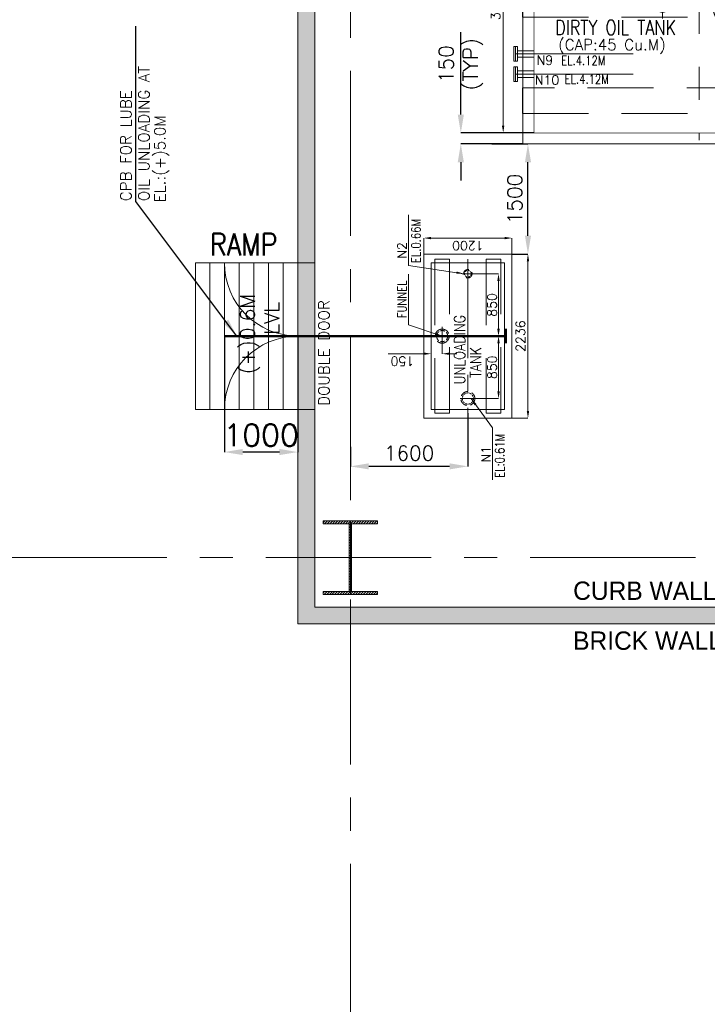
# Model space of a CAD drawing. Header units: inches. Extents: x 0 to 1545919, y 0 to 23143738.
# Tile 31 of 197: x 39288 to 48650, y 187053 to 200464. Entities that reach past the tile are written whole.
import ezdxf

# ---------------------------------------------------------------- set-up
doc = ezdxf.new("R2010")
doc.units = ezdxf.units.IN
doc.header["$LTSCALE"] = 1800
doc.header["$MEASUREMENT"] = 0
for name, pattern in [('CENTER', [2, 1.25, -0.25, 0.25, -0.25]), ('CENTER2', [1.125, 0.75, -0.125, 0.125, -0.125]), ('HIDDEN', [0.375, 0.25, -0.125]), ('HIDDEN2', [0.1875, 0.125, -0.0625])]:
    doc.linetypes.add(name, pattern=pattern)
doc.layers.get('0').update_dxf_attribs({"color": 253, "lineweight": 5})
doc.layers.get('Defpoints').update_dxf_attribs({"lineweight": 18})
for name, color, linetype, lineweight in [('CEN', 8, 'CENTER', 18), ('COL', 1, 'Continuous', 18), ('CONCRETE', 145, 'Continuous', 18), ('DIM', 4, 'Continuous', 18), ('EQUIP', 8, 'HIDDEN', 9), ('GRID', 251, 'CENTER', 18), ('STAIR', 2, 'Continuous', 18), ('STEEL', 231, 'Continuous', 18), ('TEXT', 3, 'Continuous', 18)]:
    doc.layers.add(name, color=color, linetype=linetype, lineweight=lineweight)
doc.styles.add('COMPLEX', font='complex')
doc.styles.add('HTX11', font='O8111901')
doc.styles.add('ROMANC', font='ROMANC.SHX')
doc.styles.add('ROMANS', font='romans.shx')
doc.dimstyles.new('STANDARD1', dxfattribs={"dimtxt": 300, "dimasz": 250, "dimexe": 0, "dimexo": 0, "dimgap": 80, "dimtad": 1, "dimdec": 0, "dimzin": 0, "dimdsep": 46, "dimtxsty": 'ROMANS', "dimcen": 0, "dimclrd": 4, "dimclre": 4, "dimclrt": 7, "dimadec": 0, "dimazin": 0, "dimtfac": 0.09, "dimtdec": 0, "dimtix": 1, "dimtofl": 0, "dimtmove": 0, "dimatfit": 3, "dimfxl": 1, "dimtolj": 1, "dimtzin": 0, "dimarcsym": 0})

# ---------------------------------------------------------------- blocks, each defined once
blk = doc.blocks.new('*D624')
at = {"layer": 'Defpoints', "color": 0, "transparency": 16777216}
for p in [(-2250, 2302), (-2250, 1750), (2250, 1750)]:
    blk.add_point(p, dxfattribs=at)
at = {"layer": 'DIM', "color": 4, "lineweight": -2, "transparency": 16777216}
for p, q in [((-2250, 1750), (-2250, 2302)), ((2150, 2302), (-2150, 2302)), ((2250, 1750), (2250, 2302))]:
    blk.add_line(p, q, dxfattribs=at)
at = {"layer": 'DIM', "color": 4, "transparency": 16777216}
for points in [[(-2150, 2318), (-2150, 2285), (-2250, 2302)], [(2150, 2318), (2150, 2285), (2250, 2302)]]:
    blk.add_solid(points, dxfattribs=at)
at = {"layer": 'DIM', "color": 7, "transparency": 16777216, "insert": (0, 2404), "char_height": 125, "attachment_point": 5, "style": 'ROMANS'}
blk.add_mtext('\\A1;4500', dxfattribs=at)
blk = doc.blocks.new('*D625')
at = {"layer": 'Defpoints', "color": 0, "transparency": 16777216}
for p in [(-2669, 1750), (-2250, 1750), (-2250, -1750)]:
    blk.add_point(p, dxfattribs=at)
at = {"layer": 'DIM', "color": 4, "lineweight": -2, "transparency": 16777216}
for p, q in [((-2250, 1750), (-2669, 1750)), ((-2669, -1650), (-2669, 1650)), ((-2250, -1750), (-2669, -1750))]:
    blk.add_line(p, q, dxfattribs=at)
at = {"layer": 'DIM', "color": 4, "transparency": 16777216}
for points in [[(-2686, 1650), (-2653, 1650), (-2669, 1750)], [(-2686, -1650), (-2653, -1650), (-2669, -1750)]]:
    blk.add_solid(points, dxfattribs=at)
at = {"layer": 'DIM', "color": 7, "transparency": 16777216, "insert": (-2772, 0), "char_height": 125, "attachment_point": 5, "rotation": 90, "style": 'ROMANS'}
blk.add_mtext('\\A1;3500', dxfattribs=at)
blk = doc.blocks.new('_Oblique')
at = {"color": 0, "linetype": 'ByBlock', "lineweight": -2}
blk.add_line((-0.5, -0.5), (0.5, 0.5), dxfattribs=at)
blk = doc.blocks.new('*D626')
at = {"layer": 'Defpoints', "color": 0, "transparency": 16777216}
for p in [(2250, -1425), (1949, -1750), (2065, -1750)]:
    blk.add_point(p, dxfattribs=at)
at = {"layer": 'DIM', "color": 4, "lineweight": -2, "transparency": 16777216}
for p, q in [((2250, -1425), (2065, -1425)), ((2065, -1425), (2065, -1750)), ((1949, -1750), (2065, -1750))]:
    blk.add_line(p, q, dxfattribs=at)
at = {"layer": 'DIM', "color": 4, "lineweight": -2, "transparency": 16777216, "xscale": 75, "yscale": 75, "zscale": 75}
for p, rotation in [((2065, -1425), 90), ((2065, -1750), 270)]:
    blk.add_blockref('_Oblique', p, dxfattribs=dict(at, rotation=rotation))
at = {"layer": 'DIM', "color": 7, "transparency": 16777216, "insert": (1975, -1609), "char_height": 100, "attachment_point": 5, "rotation": 90, "style": 'ROMANS'}
blk.add_mtext('\\A1;325', dxfattribs=at)
blk = doc.blocks.new('*D627')
at = {"layer": 'Defpoints', "color": 0, "transparency": 16777216}
for p in [(2065, -1175), (2250, -1175), (2177, -1425)]:
    blk.add_point(p, dxfattribs=at)
at = {"layer": 'DIM', "color": 4, "lineweight": -2, "transparency": 16777216}
for p, q in [((2250, -1175), (2065, -1175)), ((2065, -1425), (2065, -1175)), ((2177, -1425), (2065, -1425))]:
    blk.add_line(p, q, dxfattribs=at)
at = {"layer": 'DIM', "color": 4, "lineweight": -2, "transparency": 16777216, "xscale": 75, "yscale": 75, "zscale": 75}
for p, rotation in [((2065, -1175), 90), ((2065, -1425), 270)]:
    blk.add_blockref('_Oblique', p, dxfattribs=dict(at, rotation=rotation))
at = {"layer": 'DIM', "color": 7, "transparency": 16777216, "insert": (1975, -1300), "char_height": 100, "attachment_point": 5, "rotation": 90, "style": 'ROMANS'}
blk.add_mtext('\\A1;250', dxfattribs=at)
blk = doc.blocks.new('*D628')
at = {"layer": 'Defpoints', "color": 0, "transparency": 16777216}
for p in [(2220, -675), (2065, -925), (2158, -925)]:
    blk.add_point(p, dxfattribs=at)
at = {"layer": 'DIM', "color": 4, "lineweight": -2, "transparency": 16777216}
for p, q in [((2220, -675), (2065, -675)), ((2065, -675), (2065, -925)), ((2158, -925), (2065, -925))]:
    blk.add_line(p, q, dxfattribs=at)
at = {"layer": 'DIM', "color": 4, "lineweight": -2, "transparency": 16777216, "xscale": 75, "yscale": 75, "zscale": 75}
for p, rotation in [((2065, -675), 90), ((2065, -925), 270)]:
    blk.add_blockref('_Oblique', p, dxfattribs=dict(at, rotation=rotation))
at = {"layer": 'DIM', "color": 7, "transparency": 16777216, "insert": (1975, -800), "char_height": 100, "attachment_point": 5, "rotation": 90, "style": 'ROMANS'}
blk.add_mtext('\\A1;250', dxfattribs=at)
blk = doc.blocks.new('*D629')
at = {"layer": 'Defpoints', "color": 0, "transparency": 16777216}
for p in [(2250, -925), (2065, -1175), (2250, -1175)]:
    blk.add_point(p, dxfattribs=at)
at = {"layer": 'DIM', "color": 4, "lineweight": -2, "transparency": 16777216}
for p, q in [((2250, -925), (2065, -925)), ((2065, -925), (2065, -1175)), ((2250, -1175), (2065, -1175))]:
    blk.add_line(p, q, dxfattribs=at)
at = {"layer": 'DIM', "color": 4, "lineweight": -2, "transparency": 16777216, "xscale": 75, "yscale": 75, "zscale": 75}
for p, rotation in [((2065, -925), 90), ((2065, -1175), 270)]:
    blk.add_blockref('_Oblique', p, dxfattribs=dict(at, rotation=rotation))
at = {"layer": 'DIM', "color": 7, "transparency": 16777216, "insert": (1975, -1050), "char_height": 100, "attachment_point": 5, "rotation": 90, "style": 'ROMANS'}
blk.add_mtext('\\A1;250', dxfattribs=at)
blk = doc.blocks.new('*D630')
at = {"layer": 'Defpoints', "color": 0, "transparency": 16777216}
for p in [(2270, -375), (2065, -675), (2074, -675)]:
    blk.add_point(p, dxfattribs=at)
at = {"layer": 'DIM', "color": 4, "lineweight": -2, "transparency": 16777216}
for p, q in [((2270, -375), (2065, -375)), ((2065, -375), (2065, -675)), ((2074, -675), (2065, -675))]:
    blk.add_line(p, q, dxfattribs=at)
at = {"layer": 'DIM', "color": 4, "lineweight": -2, "transparency": 16777216, "xscale": 75, "yscale": 75, "zscale": 75}
for p, rotation in [((2065, -375), 90), ((2065, -675), 270)]:
    blk.add_blockref('_Oblique', p, dxfattribs=dict(at, rotation=rotation))
at = {"layer": 'DIM', "color": 7, "transparency": 16777216, "insert": (1975, -525), "char_height": 100, "attachment_point": 5, "rotation": 90, "style": 'ROMANS'}
blk.add_mtext('\\A1;300', dxfattribs=at)
blk = doc.blocks.new('*D631')
at = {"layer": 'Defpoints', "color": 0, "transparency": 16777216}
for p in [(-1086, 1750), (-670, 1750), (-278, 1000)]:
    blk.add_point(p, dxfattribs=at)
at = {"layer": 'DIM', "color": 4, "lineweight": -2, "transparency": 16777216}
for p, q in [((-670, 1750), (-1086, 1750)), ((-1086, 1100), (-1086, 1650)), ((-278, 1000), (-1086, 1000))]:
    blk.add_line(p, q, dxfattribs=at)
at = {"layer": 'DIM', "color": 4, "transparency": 16777216}
for points in [[(-1103, 1650), (-1070, 1650), (-1086, 1750)], [(-1103, 1100), (-1070, 1100), (-1086, 1000)]]:
    blk.add_solid(points, dxfattribs=at)
at = {"layer": 'DIM', "color": 7, "transparency": 16777216, "insert": (-1189, 1375), "char_height": 125, "attachment_point": 5, "rotation": 90, "style": 'ROMANS'}
blk.add_mtext('\\A1;750', dxfattribs=at)
blk = doc.blocks.new('*D632')
at = {"layer": 'Defpoints', "color": 0, "transparency": 16777216}
for p in [(1625, 2021), (2250, 1704), (2250, 1544)]:
    blk.add_point(p, dxfattribs=at)
at = {"layer": 'DIM', "color": 4, "lineweight": -2, "transparency": 16777216}
for p, q in [((1625, 2021), (1625, 1544)), ((2250, 1704), (2250, 1544)), ((1725, 1544), (2150, 1544))]:
    blk.add_line(p, q, dxfattribs=at)
at = {"layer": 'DIM', "color": 4, "transparency": 16777216}
for points in [[(1725, 1560), (1725, 1527), (1625, 1544)], [(2150, 1560), (2150, 1527), (2250, 1544)]]:
    blk.add_solid(points, dxfattribs=at)
at = {"layer": 'DIM', "color": 7, "transparency": 16777216, "insert": (1938, 1646), "char_height": 125, "attachment_point": 5, "style": 'ROMANS'}
blk.add_mtext('\\A1;625', dxfattribs=at)
blk = doc.blocks.new('*D635')
at = {"layer": 'Defpoints', "color": 0, "transparency": 16777216}
for p in [(1625, 885), (2250, 830), (1625, 798)]:
    blk.add_point(p, dxfattribs=at)
at = {"layer": 'DIM', "color": 4, "lineweight": -2, "transparency": 16777216}
for p, q in [((1625, 885), (1625, 798)), ((2250, 830), (2250, 798)), ((2150, 798), (1725, 798))]:
    blk.add_line(p, q, dxfattribs=at)
at = {"layer": 'DIM', "color": 4, "transparency": 16777216}
for points in [[(1725, 814), (1725, 781), (1625, 798)], [(2150, 814), (2150, 781), (2250, 798)]]:
    blk.add_solid(points, dxfattribs=at)
at = {"layer": 'DIM', "color": 7, "transparency": 16777216, "insert": (1938, 900), "char_height": 125, "attachment_point": 5, "style": 'ROMANS'}
blk.add_mtext('\\A1;625', dxfattribs=at)
blk = doc.blocks.new('*D623')
at = {"layer": 'Defpoints', "color": 0, "transparency": 16777216}
for p in [(2250, 29), (2500, -275), (2250, -1525)]:
    blk.add_point(p, dxfattribs=at)
at = {"layer": 'DIM', "color": 4, "lineweight": -2, "transparency": 16777216}
for p, q in [((2150, 29), (2050, 29)), ((2250, -1525), (2250, 29)), ((2500, -275), (2500, 29)), ((2600, 29), (3251, 29))]:
    blk.add_line(p, q, dxfattribs=at)
at = {"layer": 'DIM', "color": 4, "transparency": 16777216}
for points in [[(2150, 46), (2150, 12), (2250, 29)], [(2600, 46), (2600, 12), (2500, 29)]]:
    blk.add_solid(points, dxfattribs=at)
at = {"layer": 'DIM', "color": 7, "transparency": 16777216, "insert": (3050, 131), "char_height": 125, "attachment_point": 5, "style": 'ROMANS'}
blk.add_mtext('\\A1;250', dxfattribs=at)
blk = doc.blocks.new('*D633')
at = {"layer": 'Defpoints', "color": 0, "transparency": 16777216}
for p in [(0, 616), (0, 333), (-500, 220)]:
    blk.add_point(p, dxfattribs=at)
at = {"layer": 'DIM', "color": 4, "lineweight": -2, "transparency": 16777216}
for p, q in [((-500, 220), (-500, 616)), ((-400, 616), (-100, 616)), ((0, 333), (0, 616))]:
    blk.add_line(p, q, dxfattribs=at)
at = {"layer": 'DIM', "color": 4, "transparency": 16777216}
for points in [[(-400, 633), (-400, 600), (-500, 616)], [(-100, 633), (-100, 600), (0, 616)]]:
    blk.add_solid(points, dxfattribs=at)
at = {"layer": 'DIM', "color": 7, "transparency": 16777216, "insert": (-250, 719), "char_height": 125, "attachment_point": 5, "style": 'ROMANS'}
blk.add_mtext('\\A1;500', dxfattribs=at)
blk = doc.blocks.new('*D634')
at = {"layer": 'Defpoints', "color": 0, "transparency": 16777216}
for p in [(560, 616), (0, 487), (560, 481)]:
    blk.add_point(p, dxfattribs=at)
at = {"layer": 'DIM', "color": 4, "lineweight": -2, "transparency": 16777216}
for p, q in [((0, 487), (0, 616)), ((100, 616), (460, 616)), ((560, 481), (560, 616))]:
    blk.add_line(p, q, dxfattribs=at)
at = {"layer": 'DIM', "color": 4, "transparency": 16777216}
for points in [[(100, 633), (100, 600), (0, 616)], [(460, 633), (460, 600), (560, 616)]]:
    blk.add_solid(points, dxfattribs=at)
at = {"layer": 'DIM', "color": 7, "transparency": 16777216, "insert": (280, 719), "char_height": 125, "attachment_point": 5, "style": 'ROMANS'}
blk.add_mtext('\\A1;560', dxfattribs=at)
blk = doc.blocks.new('*D437')
at = {"layer": 'Defpoints', "color": 0, "transparency": 16777216}
for p in [(-2118, -100), (118, -100), (118, -318)]:
    blk.add_point(p, dxfattribs=at)
at = {"layer": 'DIM', "color": 4, "lineweight": -2, "transparency": 16777216}
for p, q in [((-2118, -100), (-2118, -318)), ((118, -100), (118, -318)), ((-2018, -318), (18, -318))]:
    blk.add_line(p, q, dxfattribs=at)
at = {"layer": 'DIM', "color": 4, "transparency": 16777216}
for points in [[(-2018, -302), (-2018, -335), (-2118, -318)], [(18, -302), (18, -335), (118, -318)]]:
    blk.add_solid(points, dxfattribs=at)
at = {"layer": 'DIM', "color": 7, "transparency": 16777216, "insert": (-1000, -216), "char_height": 125, "attachment_point": 5, "style": 'ROMANS'}
blk.add_mtext('\\A1;2236', dxfattribs=at)
blk = doc.blocks.new('*D438')
at = {"layer": 'Defpoints', "color": 0, "transparency": 16777216}
for p in [(118, 1100), (118, -100), (336, -100)]:
    blk.add_point(p, dxfattribs=at)
at = {"layer": 'DIM', "color": 4, "lineweight": -2, "transparency": 16777216}
for p, q in [((118, 1100), (336, 1100)), ((336, 1000), (336, 0)), ((118, -100), (336, -100))]:
    blk.add_line(p, q, dxfattribs=at)
at = {"layer": 'DIM', "color": 4, "transparency": 16777216}
for points in [[(319, 1000), (352, 1000), (336, 1100)], [(319, 0), (352, 0), (336, -100)]]:
    blk.add_solid(points, dxfattribs=at)
at = {"layer": 'DIM', "color": 7, "transparency": 16777216, "insert": (233, 500), "char_height": 125, "attachment_point": 5, "rotation": 90, "style": 'ROMANS'}
blk.add_mtext('\\A1;1200', dxfattribs=at)
blk = doc.blocks.new('*D439')
at = {"layer": 'Defpoints', "color": 0, "ltscale": 200, "transparency": 16777216}
for p in [(-1000, 725), (-1850, 378), (-1000, 82)]:
    blk.add_point(p, dxfattribs=at)
at = {"layer": 'DIM', "color": 4, "lineweight": -2, "ltscale": 200, "transparency": 16777216}
for p, q in [((-1000, 725), (-1000, 82)), ((-1850, 378), (-1850, 82)), ((-1750, 82), (-1100, 82))]:
    blk.add_line(p, q, dxfattribs=at)
at = {"layer": 'DIM', "color": 4, "ltscale": 200, "transparency": 16777216}
for points in [[(-1750, 99), (-1750, 65), (-1850, 82)], [(-1100, 99), (-1100, 65), (-1000, 82)]]:
    blk.add_solid(points, dxfattribs=at)
at = {"layer": 'DIM', "color": 7, "ltscale": 200, "transparency": 16777216, "insert": (-1425, 169), "char_height": 125, "attachment_point": 5, "style": 'ROMANS'}
blk.add_mtext('\\A1;850', dxfattribs=at)
blk = doc.blocks.new('*D440')
at = {"layer": 'Defpoints', "color": 0, "ltscale": 200, "transparency": 16777216}
for p in [(-1000, 725), (-150, 421), (-1000, 83)]:
    blk.add_point(p, dxfattribs=at)
at = {"layer": 'DIM', "color": 4, "lineweight": -2, "ltscale": 200, "transparency": 16777216}
for p, q in [((-1000, 725), (-1000, 83)), ((-150, 421), (-150, 83)), ((-250, 83), (-900, 83))]:
    blk.add_line(p, q, dxfattribs=at)
at = {"layer": 'DIM', "color": 4, "ltscale": 200, "transparency": 16777216}
for points in [[(-900, 100), (-900, 66), (-1000, 83)], [(-250, 100), (-250, 66), (-150, 83)]]:
    blk.add_solid(points, dxfattribs=at)
at = {"layer": 'DIM', "color": 7, "ltscale": 200, "transparency": 16777216, "insert": (-575, 170), "char_height": 125, "attachment_point": 5, "style": 'ROMANS'}
blk.add_mtext('\\A1;850', dxfattribs=at)
blk = doc.blocks.new('*D441')
at = {"color": 4, "lineweight": -2, "ltscale": 200, "transparency": 16777216}
for p, q in [((-1240, 1100), (-1240, 1584)), ((-1220, 1000), (-1240, 1000)), ((-1125, 850), (-1240, 850)), ((-1240, 750), (-1240, 650))]:
    blk.add_line(p, q, dxfattribs=at)
at = {"color": 4, "ltscale": 200, "transparency": 16777216}
for points in [[(-1256, 1100), (-1223, 1100), (-1240, 1000)], [(-1256, 750), (-1223, 750), (-1240, 850)]]:
    blk.add_solid(points, dxfattribs=at)
at = {"layer": 'Defpoints', "color": 0, "ltscale": 200, "transparency": 16777216}
for p in [(-1240, 1000), (-1220, 1000), (-1125, 850)]:
    blk.add_point(p, dxfattribs=at)
at = {"color": 7, "ltscale": 200, "transparency": 16777216, "insert": (-1342, 1392), "char_height": 125, "attachment_point": 5, "rotation": 90, "style": 'ROMANS'}
blk.add_mtext('\\A1;150', dxfattribs=at)
blk = doc.blocks.new('*D903')
at = {"layer": 'Defpoints', "color": 0, "transparency": 16777216}
for p in [(42075, 196154), (43075, 196154), (42075, 194575)]:
    blk.add_point(p, dxfattribs=at)
at = {"layer": 'DIM', "color": 4, "lineweight": -2, "transparency": 16777216}
for p, q in [((42075, 196154), (42075, 194575)), ((43075, 196154), (43075, 194575)), ((42825, 194575), (42325, 194575))]:
    blk.add_line(p, q, dxfattribs=at)
at = {"layer": 'DIM', "color": 4, "transparency": 16777216}
for points in [[(42325, 194617), (42325, 194534), (42075, 194575)], [(42825, 194617), (42825, 194534), (43075, 194575)]]:
    blk.add_solid(points, dxfattribs=at)
at = {"layer": 'DIM', "color": 7, "transparency": 16777216, "insert": (42575, 194805), "char_height": 300, "attachment_point": 5, "style": 'ROMANS'}
blk.add_mtext('\\A1;1000', dxfattribs=at)
blk = doc.blocks.new('*D1114')
at = {"layer": 'Defpoints', "color": 0, "transparency": 16777216}
for p in [(45390, 195104), (43790, 194645), (43790, 194380)]:
    blk.add_point(p, dxfattribs=at)
at = {"layer": 'DIM', "color": 4, "lineweight": -2, "transparency": 16777216}
for p, q in [((45390, 195104), (45390, 194380)), ((43790, 194645), (43790, 194380)), ((45140, 194380), (44040, 194380))]:
    blk.add_line(p, q, dxfattribs=at)
at = {"layer": 'DIM', "color": 4, "transparency": 16777216}
for points in [[(44040, 194422), (44040, 194339), (43790, 194380)], [(45140, 194422), (45140, 194339), (45390, 194380)]]:
    blk.add_solid(points, dxfattribs=at)
at = {"layer": 'DIM', "color": 7, "transparency": 16777216, "insert": (44590, 194560), "char_height": 200, "attachment_point": 5, "style": 'ROMANS'}
blk.add_mtext('\\A1;1600', dxfattribs=at)
blk = doc.blocks.new('*D908')
at = {"layer": 'Defpoints', "color": 0, "transparency": 16777216}
for p in [(45717, 198772), (46208, 198772), (45990, 197272)]:
    blk.add_point(p, dxfattribs=at)
at = {"layer": 'DIM', "color": 4, "lineweight": -2, "transparency": 16777216}
for p, q in [((45717, 198772), (46208, 198772)), ((46208, 197522), (46208, 198522)), ((45990, 197272), (46208, 197272))]:
    blk.add_line(p, q, dxfattribs=at)
at = {"layer": 'DIM', "color": 4, "transparency": 16777216}
for points in [[(46167, 198522), (46250, 198522), (46208, 198772)], [(46167, 197522), (46250, 197522), (46208, 197272)]]:
    blk.add_solid(points, dxfattribs=at)
at = {"layer": 'DIM', "color": 7, "transparency": 16777216, "insert": (46028, 198022), "char_height": 200, "attachment_point": 5, "rotation": 90, "style": 'ROMANS'}
blk.add_mtext('\\A1;1500', dxfattribs=at)
blk = doc.blocks.new('*D909')
at = {"layer": 'Defpoints', "color": 0, "transparency": 16777216}
for p in [(46290, 198922), (45294, 198772), (46140, 198772)]:
    blk.add_point(p, dxfattribs=at)
at = {"layer": 'DIM', "color": 4, "lineweight": -2, "transparency": 16777216}
for p, q in [((45294, 199172), (45294, 200296)), ((46290, 198922), (45294, 198922)), ((46140, 198772), (45294, 198772)), ((45294, 198522), (45294, 198272))]:
    blk.add_line(p, q, dxfattribs=at)
at = {"layer": 'DIM', "color": 4, "transparency": 16777216}
for points in [[(45252, 199172), (45336, 199172), (45294, 198922)], [(45252, 198522), (45336, 198522), (45294, 198772)]]:
    blk.add_solid(points, dxfattribs=at)
at = {"layer": 'DIM', "color": 7, "transparency": 16777216, "insert": (45294, 199859), "char_height": 200, "attachment_point": 5, "rotation": 90, "style": 'ROMANS'}
blk.add_mtext('\\A1;150\\P(TYP)', dxfattribs=at)
blk = doc.blocks.new('D-ROW COLUMN')
at = {"layer": 'COL'}
h = blk.add_hatch(dxfattribs=at)
h.set_pattern_fill('ANSI31', color=256, scale=200, angle=180, style=0)
h.set_pattern_definition([(225, (-560004.63, -115195.517), (17.6776695, -17.6776695), [])])
h.paths.add_polyline_path([(370, 500), (0, 500), (0, 460), (14, 460), (370, 460)])
h.paths.add_polyline_path([(0, 500), (-370, 500), (-370, 460), (0, 460)])
h.paths.add_polyline_path([(14, 460), (0, 460), (0, 0), (14, 0)])
h.paths.add_polyline_path([(0, 460), (-14, 460), (-14, 0), (0, 0)])
h.paths.add_polyline_path([(14, 0), (0, 0), (0, -460), (14, -460)])
h.paths.add_polyline_path([(0, 0), (-14, 0), (-14, -460), (0, -460)])
h.paths.add_polyline_path([(370, -460), (0, -460), (0, -500), (370, -500)])
h.paths.add_polyline_path([(0, -460), (-14, -460), (-370, -460), (-370, -500), (0, -500)])
at = {"layer": 'CEN'}
for p, q in [((0, 500), (0, -500)), ((192, 0), (-192, 0))]:
    blk.add_line(p, q, dxfattribs=at)
at = {"layer": 'COL'}
for points in [[(-370, 500), (370, 500), (370, 460), (-370, 460)], [(-14, 460), (14, 460), (14, -460), (-14, -460)], [(-370, -460), (370, -460), (370, -500), (-370, -500)]]:
    blk.add_lwpolyline(points, close=True, dxfattribs=at)
blk = doc.blocks.new('DIRTY OIL TANK')
at = {"color": 2, "linetype": 'HIDDEN', "ltscale": 2}
for points in [[(2408, 1137), (-2408, 1137), (-2408, 1487), (2408, 1487)], [(2408, 175), (-2408, 175), (-2408, -175), (2408, -175)]]:
    blk.add_lwpolyline(points, close=True, dxfattribs=at)
for points in [[(2079.7, -1137), (-2408, -1137), (-2408, -1487), (926.7, -1487)], [(2233.4, -1487), (2408, -1487), (2408, -1137), (2239.1, -1137)], [(1949.4, -1487), (2079.8, -1487)]]:
    blk.add_lwpolyline(points, dxfattribs=at)
at = {"layer": 'CEN'}
for p, q in [((800, 1975.1), (800, 1750)), ((1050, 1975.1), (1050, 1750)), ((0, 1850), (0, -1850)), ((560, 478.6), (560, -494.5)), ((-2448.1, 400), (-2250, 400)), ((-500, 220.2), (-500, -192.3)), ((-2350, 0), (2350, 0))]:
    blk.add_line(p, q, dxfattribs=at)
at = {"layer": 'CEN', "linetype": 'CENTER2'}
for p, q in [((1625, 885.5), (1625, 1129.6)), ((2500, 1000), (1504, 1000)), ((2250, -375), (2500, -375)), ((2500, -675), (2250, -675)), ((2500, -925), (2250, -925)), ((2500, -1175), (2250, -1175)), ((2500, -1425), (2250, -1425))]:
    blk.add_line(p, q, dxfattribs=at)
at = {"layer": 'CEN', "linetype": 'Continuous'}
blk.add_line((-277.8, 1000), (1625, 1000), dxfattribs=at)
at = {"layer": 'CEN', "ltscale": 0.5}
for p, q in [((-2250, 500), (-2500, 500)), ((-2250, -675), (-2500, -675)), ((-2250, -950), (-2500, -950))]:
    blk.add_line(p, q, dxfattribs=at)
at = {"layer": 'CEN', "color": 2, "linetype": 'Continuous', "ltscale": 200}
for p, q in [((-2250, 500), (-897.5, 500)), ((2250, -375), (897.5, -375)), ((-2250, -675), (-897.5, -675)), ((2250, -675), (897.5, -675)), ((2065.1, -925), (897.5, -925)), ((2065.1, -925), (2064.6, -925)), ((-2250, -950), (-897.5, -950)), ((2065.1, -1175), (897.5, -1175))]:
    blk.add_line(p, q, dxfattribs=at)
at = {"layer": 'CONCRETE'}
blk.add_lwpolyline([(2400, 1900), (-2400, 1900), (-2400, -1900), (2400, -1900)], close=True, dxfattribs=at)
at = {"layer": 'DIM', "color": 6, "ltscale": 200}
blk.add_line((1625, 1846.7), (1625, 1750), dxfattribs=at)
at = {"layer": 'EQUIP', "color": 6, "ltscale": 200}
blk.add_line((1625, 2145.9), (1625, 2021.4), dxfattribs=at)
at = {"layer": 'EQUIP'}
for p, q in [((1608, 1934.1), (1642, 2021.4)), ((1608, 2021.4), (1642, 1934.1)), ((1642, 2021.4), (1608, 2021.4)), ((783.5, 1975.1), (783.5, 1750)), ((783.5, 1975.1), (816.5, 1975.1)), ((816.5, 1975.1), (816.5, 1750)), ((1033.5, 1975.1), (1033.5, 1750)), ((1033.5, 1975.1), (1066.5, 1975.1)), ((1066.5, 1975.1), (1066.5, 1750)), ((1642, 1934.1), (1608, 1934.1)), ((1642, 1934.1), (1608, 1934.1)), ((1608, 1934.1), (1642, 1846.7)), ((1608, 1846.7), (1642, 1934.1)), ((1642, 1846.7), (1608, 1846.7)), ((2475.6, 900), (2475.6, 1100)), ((2475.6, 1100), (2524.4, 1100)), ((2500, 900), (2500, 1100)), ((2524.4, 900), (2524.4, 1100)), ((2250, 1044.5), (1625, 1044.5)), ((2250, 955.5), (1625, 955.5)), ((2250, 1044.5), (2475.6, 1044.5)), ((2250, 955.5), (2475.6, 955.5)), ((2524.4, 900), (2475.6, 900)), ((-2524.4, 405), (-2524.4, 595)), ((-2475.6, 595), (-2524.4, 595)), ((-2500, 405), (-2500, 595)), ((-2475.6, 405), (-2475.6, 595)), ((-2250, 544.5), (-2475.6, 544.5)), ((-2524.4, 405), (-2475.6, 405)), ((-2250, 455.5), (-2475.6, 455.5)), ((-2435.9, 447.5), (-2460.2, 447.5)), ((-2435.9, 416.5), (-2250, 416.5)), ((-2460.2, 352.5), (-2435.9, 352.5)), ((-2435.9, 383.5), (-2250, 383.5)), ((2250, -330.5), (2475.6, -330.5)), ((2475.6, -475), (2475.6, -275)), ((2475.6, -275), (2524.4, -275)), ((2500, -475), (2500, -275)), ((2524.4, -475), (2524.4, -275)), ((2250, -419.5), (2475.6, -419.5)), ((2524.4, -475), (2475.6, -475)), ((-2524.4, -775), (-2524.4, -575)), ((-2475.6, -575), (-2524.4, -575)), ((-2500, -775), (-2500, -575)), ((-2475.6, -775), (-2475.6, -575)), ((-2250, -630.5), (-2475.6, -630.5)), ((2250, -630.5), (2475.6, -630.5)), ((2475.6, -775), (2475.6, -575)), ((2475.6, -575), (2524.4, -575)), ((2500, -775), (2500, -575)), ((2524.4, -775), (2524.4, -575)), ((-2524.4, -775), (-2475.6, -775)), ((-2250, -719.5), (-2475.6, -719.5)), ((2250, -719.5), (2475.6, -719.5)), ((2524.4, -775), (2475.6, -775)), ((-2524.4, -1050), (-2524.4, -850)), ((-2475.6, -850), (-2524.4, -850)), ((-2500, -1050), (-2500, -850)), ((-2475.6, -1050), (-2475.6, -850)), ((-2250, -905.5), (-2475.6, -905.5)), ((2250, -880.5), (2475.6, -880.5)), ((2475.6, -825), (2524.4, -825)), ((2475.6, -1025), (2475.6, -825)), ((2500, -1025), (2500, -825)), ((2524.4, -1025), (2524.4, -825)), ((-2524.4, -1050), (-2475.6, -1050)), ((-2250, -994.5), (-2475.6, -994.5)), ((2250, -969.5), (2475.6, -969.5)), ((2524.4, -1025), (2475.6, -1025)), ((2250.2, -1130.5), (2475.6, -1130.5)), ((2475.6, -1075), (2524.4, -1075)), ((2475.6, -1275), (2475.6, -1075)), ((2500, -1275), (2500, -1075)), ((2524.4, -1275), (2524.4, -1075)), ((2250.2, -1219.5), (2475.6, -1219.5)), ((2475.4, -1325), (2524.2, -1325)), ((2475.4, -1525), (2475.4, -1325)), ((2524.4, -1275), (2475.6, -1275)), ((2499.8, -1525), (2499.8, -1325)), ((2524.2, -1525), (2524.2, -1325)), ((2250, -1380.5), (2475.4, -1380.5)), ((2250, -1469.5), (2475.4, -1469.5)), ((2524.2, -1525), (2475.4, -1525))]:
    blk.add_line(p, q, dxfattribs=at)
at = {"layer": 'EQUIP', "ltscale": 0.5}
for p, q in [((-2460.2, 352.5), (-2460.2, 447.5)), ((-2448.1, 352.5), (-2448.1, 447.5)), ((-2435.9, 352.5), (-2435.9, 447.5))]:
    blk.add_line(p, q, dxfattribs=at)
at = {"layer": 'EQUIP', "linetype": 'Continuous'}
blk.add_lwpolyline([(225, 1750), (225, 2050), (-225, 2050), (-225, 1750)], close=True, dxfattribs=at)
at = {"layer": 'EQUIP', "linetype": 'Continuous', "ltscale": 2, "const_width": 10}
blk.add_lwpolyline([(2055.2, 1750), (-2250, 1750), (-2250, -1750), (2250, -1750), (2250, 1750), (2055.2, 1750)], dxfattribs=at)
at = {"layer": 'EQUIP'}
for centre, radius in [((1625, 1977.8), 12.8), ((1625, 1890.4), 12.8), ((1625, 1000), 44.5)]:
    blk.add_circle(centre, radius, dxfattribs=at)
at = {"layer": 'EQUIP', "ltscale": 0.5}
blk.add_circle((1625, 1000), 100, dxfattribs=at)
at = {"layer": 'EQUIP', "ltscale": 100}
for centre, radius in [((560, 0), 377.5), ((-500, 0), 105)]:
    blk.add_circle(centre, radius, dxfattribs=at)
at = {"layer": 'EQUIP', "linetype": 'HIDDEN'}
for centre, radius in [((560, 0), 305), ((-500, 0), 57.1)]:
    blk.add_circle(centre, radius, dxfattribs=at)
at = {"layer": 'TEXT'}
for s, height, style, p in [('N14', 125, 'COMPLEX', (724.8, 2040.4)), ('N8', 125, 'COMPLEX', (1369.5, 1576.9)), ('N6', 125, 'COMPLEX', (1768.9, 1209)), ('N7', 125, 'COMPLEX', (1278.8, 833)), ('N11', 125, 'COMPLEX', (-2211.5, 527.8)), ('N13', 125, 'COMPLEX', (-2207.1, 258.6)), ('(CAP:45 Cu.M)', 150, 'ROMANS', (-1921.2, -623.9)), ('N5', 125, 'COMPLEX', (1662.5, -547.3)), ('N9', 125, 'COMPLEX', (-2213.6, -822.4)), ('N1', 125, 'COMPLEX', (1679.6, -817.8)), ('N10', 125, 'COMPLEX', (-2237.7, -1091.5)), ('N4', 125, 'COMPLEX', (1669.8, -1067.7)), ('N2', 125, 'COMPLEX', (1662.3, -1354.6)), ('N3', 125, 'COMPLEX', (1654.3, -1576.9))]:
    blk.add_text(s, height=height, dxfattribs=dict(at, style=style)).set_placement(p)
for s, height, style, width, p in [('LADDER', 125, 'ROMANS', 0.8, (-843.3, 1942.1)), ('LOV-41', 125, 'ROMANS', 0.7, (1665, 1981.2)), ('LOV-40', 125, 'ROMANS', 0.7, (1670.1, 1767.5)), ('EL0.91M, 25NB SAMPLING', 125, 'ROMANS', 0.8, (-712.1, 1583)), ('EL:4.07M, %%C88.9x5.49', 125, 'ROMANS', 0.8, (34.9, 1221)), ('EL.0.66M, 80NB', 125, 'ROMANS', 0.75, (30.7, 848.7)), ('EL.0.91M', 125, 'ROMANS', 0.8, (-1816.4, 539.8)), ('N15, MAN HOLE', 100, 'COMPLEX', 0.8, (678.6, 371.9)), ('N12, VENT', 100, 'COMPLEX', 0.8, (-794.2, 197.3)), ('(TYP)', 87.5, 'ROMANS', 0.8, (2806.2, -99.8)), ('DIRTY OIL TANK', 200, 'COMPLEX', 0.8, (-1962.2, -414.8)), ('EL.4.12M', 125, 'ROMANS', 0.8, (918.6, -526.6)), ('EL.4.12M', 125, 'ROMANS', 0.8, (-1878.4, -826.2)), ('EL.4.12M', 125, 'ROMANS', 0.8, (892.5, -821.8)), ('EL.4.12M', 125, 'ROMANS', 0.8, (-1831.4, -1080)), ('EL.4.12M', 125, 'ROMANS', 0.8, (888, -1073.9)), ('EL.0.91M', 125, 'ROMANS', 0.8, (890.9, -1331.8)), ('EL.0.91M', 125, 'ROMANS', 0.8, (958.2, -1597.7))]:
    blk.add_text(s, height=height, dxfattribs=dict(at, style=style, width=width)).set_placement(p)
at = {"layer": 'DIM', "color": 252}
for base, p1, angle, picture, middle in [((-2250, 2301.8), (2250, 1750), 180, '*D624', (0, 2404.3)), ((-2669.3, 1750), (-2250, -1750), 270, '*D625', (-2771.8, 0))]:
    dim = blk.add_linear_dim(base=base, p1=p1, p2=(-2250, 1750), angle=angle, dimstyle='STANDARD1', override={"dimtxt": 125, "dimasz": 100, "dimgap": 40}, dxfattribs=at)
    dim.commit()
    dim.dimension.update_dxf_attribs({"geometry": picture, "text_midpoint": middle})
at = {"layer": 'DIM'}
for base, p1, p2, angle, picture, middle in [((2250, 1543.6), (1625, 2021.4), (2250, 1703.7), 180, '*D632', (1937.5, 1646.1)), ((-1086.4, 1750), (-277.8, 1000), (-669.6, 1750), 270, '*D631', (-1188.9, 1375)), ((1625, 797.6), (2250, 830.3), (1625, 885.5), 180, '*D635', (1937.5, 900.1))]:
    dim = blk.add_linear_dim(base=base, p1=p1, p2=p2, angle=angle, dimstyle='STANDARD1', override={"dimtxt": 125, "dimasz": 100, "dimgap": 40}, dxfattribs=at)
    dim.commit()
    dim.dimension.update_dxf_attribs({"geometry": picture, "text_midpoint": middle})
for base, p1, p2, picture, middle in [((0, 616.2), (-500, 220.2), (0, 332.7), '*D633', (-250, 718.7)), ((560, 616.2), (0, 486.8), (560, 480.6), '*D634', (280, 718.7))]:
    dim = blk.add_linear_dim(base=base, p1=p1, p2=p2, dimstyle='STANDARD1', override={"dimtxt": 125, "dimasz": 100, "dimgap": 40}, dxfattribs=at)
    dim.commit()
    dim.dimension.update_dxf_attribs({"geometry": picture, "text_midpoint": middle})
for base, p1, p2, angle, override, picture, middle in [((2250, 29), (2500, -275), (2250, -1525), 180, {"dimtxt": 125, "dimasz": 100, "dimgap": 40}, '*D623', (3050.3, 29)), ((2065.1, -675), (2269.8, -375), (2074.1, -675), 270, {"dimtxt": 100, "dimasz": 75, "dimgap": 40, "dimblk1": 'Oblique', "dimblk2": 'Oblique', "dimsah": 1}, '*D630', (2065.1, -525)), ((2065.1, -925), (2219.7, -675), (2157.5, -925), 270, {"dimtxt": 100, "dimasz": 75, "dimgap": 40, "dimblk1": 'Oblique', "dimblk2": 'Oblique', "dimsah": 1}, '*D628', (2065.1, -800)), ((2065.1, -1175), (2250, -925), (2250, -1175), 270, {"dimtxt": 100, "dimasz": 75, "dimgap": 40, "dimblk1": 'Oblique', "dimblk2": 'Oblique', "dimsah": 1}, '*D629', (2065.1, -1050)), ((2065.1, -1175), (2176.9, -1425), (2250, -1175), 270, {"dimtxt": 100, "dimasz": 75, "dimgap": 40, "dimblk1": 'Oblique', "dimblk2": 'Oblique', "dimsah": 1}, '*D627', (2065.1, -1300)), ((2065.1, -1750), (2250, -1425), (1949.5, -1750), 270, {"dimtxt": 100, "dimasz": 75, "dimgap": 40, "dimblk1": 'Oblique', "dimblk2": 'Oblique', "dimsah": 1}, '*D626', (2065.1, -1608.9))]:
    dim = blk.add_linear_dim(base=base, p1=p1, p2=p2, angle=angle, dimstyle='STANDARD1', override=override, dxfattribs=at)
    dim.commit()
    dim.dimension.update_dxf_attribs({"geometry": picture, "text_midpoint": middle, "dimtype": 128})
blk.add_leader([(2500, 1100), (2068.9, 1374), (50, 1374)], dimstyle='STANDARD1', override={"dimtxt": 125, "dimasz": 100, "dimgap": 40})
blk = doc.blocks.new('OIL UNLOADING TANK')
at = {"color": 2, "linetype": 'HIDDEN', "ltscale": 2}
for points in [[(-2050, 750), (50, 750), (50, 950), (-2050, 950)], [(-2050, 50), (50, 50), (50, 250), (-2050, 250)]]:
    blk.add_lwpolyline(points, close=True, dxfattribs=at)
at = {"layer": 'CEN'}
for p, q in [((-1000, 725), (-1000, 975)), ((-1125, 850), (-875, 850))]:
    blk.add_line(p, q, dxfattribs=at)
at = {"layer": 'CEN', "linetype": 'CENTER', "ltscale": 0.5}
for p, q in [((-1850, 378), (-1850, 605.4)), ((-150, 421.2), (-150, 578.8)), ((-79.9, 500), (-208.2, 500))]:
    blk.add_line(p, q, dxfattribs=at)
at = {"layer": 'CEN', "linetype": 'CENTER2'}
blk.add_line((50, 500), (-2050, 500), dxfattribs=at)
at = {"layer": 'CONCRETE'}
blk.add_lwpolyline([(-2118, 1100), (-2118, -100), (118, -100), (118, 1100)], close=True, dxfattribs=at)
at = {"layer": 'EQUIP', "linetype": 'Continuous'}
blk.add_lwpolyline([(-2000, 1000), (-2000, 0), (0, 0), (0, 1000)], close=True, dxfattribs=at)
at = {"layer": 'EQUIP', "ltscale": 0.5}
blk.add_circle((-1000, 850), 95.5, dxfattribs=at)
at = {"layer": 'EQUIP', "ltscale": 0.125}
blk.add_circle((-1000, 850), 76, dxfattribs=at)
at = {"layer": 'EQUIP', "linetype": 'HIDDEN2', "ltscale": 0.5}
for centre, radius in [((-1850, 500), 95.5), ((-150, 500), 57.3)]:
    blk.add_circle(centre, radius, dxfattribs=at)
at = {"layer": 'EQUIP', "linetype": 'HIDDEN2', "ltscale": 0.125}
for centre, radius in [((-1850, 500), 76), ((-150, 500), 45.6)]:
    blk.add_circle(centre, radius, dxfattribs=at)
at = {"layer": 'TEXT'}
for s, height, style, width, p in [('FUNNEL', 125, 'ROMANS', 0.8, (-755.9, 1334.3)), ('EL.0.66M', 125, 'ROMANS', 0.8, (-5.1, 1144.5)), ('UNLOADING', 150, 'ROMANC', 0.85, (-1656.7, 537)), ('TANK ', 150, 'ROMANC', 0.85, (-1568, 320.3)), ('EL:0.61M', 125, 'ROMANS', 0.8, (-2930.2, 3.3))]:
    blk.add_text(s, height=height, dxfattribs=dict(at, style=style, width=width)).set_placement(p)
at = {"layer": 'TEXT', "style": 'COMPLEX'}
for s, p in [('N2', (55.4, 1334.3)), ('N1', (-2721.4, 189.8))]:
    blk.add_text(s, height=125, dxfattribs=at).set_placement(p)
at = {"ltscale": 200}
dim = blk.add_linear_dim(base=(-1239.7, 1000), p1=(-1125, 850), p2=(-1219.5, 1000), angle=90, dimstyle='STANDARD1', override={"dimtxt": 125, "dimasz": 100, "dimgap": 40}, dxfattribs=at)
dim.commit()
dim.dimension.update_dxf_attribs({"geometry": '*D441', "text_midpoint": (-1239.7, 1391.8), "dimtype": 128})
at = {"layer": 'DIM', "color": 252}
dim = blk.add_linear_dim(base=(335.7, -100), p1=(118, 1100), p2=(118, -100), angle=90, dimstyle='STANDARD1', override={"dimtxt": 125, "dimasz": 100, "dimgap": 40}, dxfattribs=at)
dim.commit()
dim.dimension.update_dxf_attribs({"geometry": '*D438', "text_midpoint": (335.7, 500), "dimtype": 128})
at = {"layer": 'DIM', "color": 6, "ltscale": 200}
dim = blk.add_linear_dim(base=(-1000, 82), p1=(-1850, 378), p2=(-1000, 725), dimstyle='STANDARD1', override={"dimtxt": 125, "dimasz": 100, "dimgap": 25}, dxfattribs=at)
dim.commit()
dim.dimension.update_dxf_attribs({"geometry": '*D439', "text_midpoint": (-1425, 169.5)})
dim = blk.add_linear_dim(base=(-1000, 82.9), p1=(-150, 421.2), p2=(-1000, 725), angle=180, dimstyle='STANDARD1', override={"dimtxt": 125, "dimasz": 100, "dimgap": 25}, dxfattribs=at)
dim.commit()
dim.dimension.update_dxf_attribs({"geometry": '*D440', "text_midpoint": (-575, 170.4)})
at = {"layer": 'DIM', "color": 252}
dim = blk.add_linear_dim(base=(118, -318.2), p1=(-2118, -100), p2=(118, -100), dimstyle='STANDARD1', override={"dimtxt": 125, "dimasz": 100, "dimgap": 40}, dxfattribs=at)
dim.commit()
dim.dimension.update_dxf_attribs({"geometry": '*D437', "text_midpoint": (-1000, -318.2), "dimtype": 128})
at = {"ltscale": 200}
blk.add_leader([(-1850, 455.5), (-2249.3, 165.6), (-2955.8, 165.6)], dimstyle='STANDARD1', override={"dimtxt": 125, "dimasz": 100, "dimgap": 40, "dimtad": 0}, dxfattribs=at)
at = {"layer": 'DIM'}
for points in [[(-1000, 850), (-848.1, 1309.5), (-157.7, 1308.9)], [(-150, 557.3), (-38, 1309.5), (652.3, 1308.9)]]:
    blk.add_leader(points, dimstyle='STANDARD1', override={"dimtxt": 125, "dimasz": 100, "dimgap": 40}, dxfattribs=at)

msp = doc.modelspace()

# ---------------------------------------------------------------- hatches: boundary and pattern name
at = {"layer": 'CONCRETE'}
h = msp.add_hatch(dxfattribs=at)
h.set_pattern_fill('AR-CONC', color=256, scale=25, style=0)
h.set_pattern_definition([(50, (-359362.02, 84109.42), (179.315046, -15.688034), [18.75, -206.25]), (355, (-359362.02, 84109.42), (-34.68783, 188.04803), [15, -165]), (100.4514, (-359347.08, 84108.11), (144.627345, 172.359886), [15.93505, -175.28553]), (46.1842, (-359362.02, 84159.42), (266.81026, -41.37975), [28.125, -309.375]), (96.6356, (-359339.8, 84155.97), (233.66568, 243.52947), [23.90257, -262.92825]), (351.1842, (-359362.02, 84159.42), (233.66549, 243.52965), [22.5, -247.5]), (21, (-359337.02, 84146.92), (149.226763, -100.654723), [18.75, -206.25]), (326, (-359337.02, 84146.92), (60.82883, 181.28751), [15, -165]), (71.4514, (-359324.59, 84138.53), (210.05566, 80.632624), [15.93505, -175.28553]), (37.5, (-359362.02, 84109.42), (3.039964, 83.223463), [0, -163, 0, -167.5, 0, -165.625]), (7.5, (-359362.02, 84109.42), (65.767384, 98.602928), [0, -95.5, 0, -159.25, 0, -63.125]), (327.5, (-359417.77, 84109.42), (133.455609, -5.638718), [0, -62.5, 0, -195, 0, -258.75]), (317.5, (-359442.77, 84109.42), (145.796542, 25.026246), [0, -81.25, 0, -129.5, 0, -183.75])])
h.paths.add_polyline_path([(43305.003, 205758.122), (65275.003, 205758.122), (65275.003, 192463.584), (43305.003, 192463.584)], flags=16)
h.paths.add_polyline_path([(43075.003, 205988.122), (65505.003, 205988.122), (65505.003, 192233.584), (43075.003, 192233.584)])

# ---------------------------------------------------------------- linework, layer by layer
for p, q in [((43075.003, 192233.584), (43075.003, 205988.122)), ((43305.003, 192463.584), (43305.003, 205758.122)), ((41875.003, 195154.047), (41875.003, 197154.047)), ((42075.003, 195154.047), (42075.003, 197154.047)), ((42275.003, 195154.047), (42275.003, 197154.047)), ((42475.003, 195154.047), (42475.003, 197154.047)), ((42675.003, 195154.047), (42675.003, 197154.047)), ((42875.003, 195154.047), (42875.003, 197154.047)), ((43305.003, 192463.584), (65275.003, 192463.584)), ((43075.003, 192233.584), (65505.003, 192233.584))]:
    msp.add_line(p, q, dxfattribs=at)
msp.add_lwpolyline([(41680.003, 197154.047), (43075.003, 197154.047), (43075.003, 195154.047), (41680.003, 195154.047)], close=True, dxfattribs=at)
at = {"layer": 'CONCRETE', "ltscale": 0.5}
msp.add_lwpolyline([(43075.003, 195154.047), (43075.003, 197154.047), (43305.003, 197154.047), (43305.003, 195154.047)], close=True, dxfattribs=at)
at = {"layer": 'GRID'}
for p, q in [((43790.003, 121918.052), (43790.003, 211545.947)), ((160090.003, 193137.047), (24990.003, 193137.047))]:
    msp.add_line(p, q, dxfattribs=at)
at = {"layer": 'STAIR', "ltscale": 0.5}
msp.add_line((43075.003, 197154.047), (41680.003, 197154.047), dxfattribs=at)
at = {"layer": 'STAIR'}
for p, q in [((43075.003, 197154.047), (42075.003, 197154.047)), ((43075.003, 195154.047), (42075.003, 195154.047))]:
    msp.add_line(p, q, dxfattribs=at)
msp.add_lwpolyline([(41802.324, 196154.047, 0, 150, 0), (41395.775, 196154.047, 0, 0, 0), (40680.003, 196154.047, 0, 0, 0)], format="xyseb", dxfattribs=at)
for centre, start, end in [((43075.003, 197154.047), 180, 270), ((43075.003, 195154.047), 90, 180)]:
    msp.add_arc(centre, 1000, start, end, dxfattribs=at)
at = {"layer": 'STEEL', "const_width": 30}
for points in [[(45910.003, 196254.047), (45910.003, 196054.047)], [(42074.525, 196154.047), (45910.003, 196154.047)]]:
    msp.add_lwpolyline(points, dxfattribs=at)

# ---------------------------------------------------------------- block references
for name, p in [('DIRTY OIL TANK', (48540.003, 200672.047)), ('D-ROW COLUMN', (43790.003, 193137.047))]:
    msp.add_blockref(name, p)
at = {"rotation": 89.99999999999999}
msp.add_blockref('OIL UNLOADING TANK', (45890.003, 197154.047), dxfattribs=at)

# ---------------------------------------------------------------- texts
at = {"layer": 'TEXT', "style": 'ROMANS'}
for s, p in [('OIL UNLOADING AT ', (41054.62, 197992.197)), ('CPB FOR LUBE', (40808.822, 197992.197)), ('EL.:(+)5.0M', (41271.239, 197977.624)), ('DOUBLE DOOR', (43505.003, 195204.047))]:
    msp.add_text(s, height=150, rotation=90, dxfattribs=at).set_placement(p)
at = {"layer": 'TEXT', "color": 2, "style": 'ROMANS', "width": 0.85}
msp.add_text('RAMP', height=300, dxfattribs=at).set_placement((41880.003, 197254.047))
at = {"layer": 'TEXT', "color": 2, "style": 'ROMANS'}
for s, p in [('LVL', (42822.876, 196174.429)), ('(+)0.6M', (42490.757, 195636.276))]:
    msp.add_text(s, height=200, rotation=90, dxfattribs=at).set_placement(p)
at = {"layer": 'TEXT', "linetype": 'Continuous', "style": 'HTX11'}
for s, p in [('CURB WALL 600MM HIGH', (46823.479, 192561.644)), ('BRICK WALL ABOVE 600MM', (46823.479, 191881.644))]:
    msp.add_text(s, height=250, dxfattribs=at).set_placement(p)

# ---------------------------------------------------------------- dimensions: what is measured, and where the dimension line sits
at = {"layer": 'DIM'}
dim = msp.add_linear_dim(base=(45293.979, 198772.047), p1=(46290.003, 198922.047), p2=(46140.003, 198772.047), angle=90, text='<>\\X(TYP)', dimstyle='STANDARD1', override={"dimtxt": 200, "dimgap": 80, "dimtmove": 0}, dxfattribs=at)
dim.commit()
dim.dimension.update_dxf_attribs({"geometry": '*D909', "text_midpoint": (45293.979, 199859.19), "dimtype": 160})
dim = msp.add_linear_dim(base=(46208.224, 198772.047), p1=(45990.003, 197272.047), p2=(45716.991, 198772.047), angle=90, dimstyle='STANDARD1', override={"dimtxt": 200, "dimtmove": 0}, dxfattribs=at)
dim.commit()
dim.dimension.update_dxf_attribs({"geometry": '*D908', "text_midpoint": (46028.224, 198022.047)})
dim = msp.add_linear_dim(base=(42074.525, 194575.254), p1=(43075.003, 196154.047), p2=(42074.525, 196154.047), angle=180, dimstyle='STANDARD1', override={"dimtmove": 0}, dxfattribs=at)
dim.commit()
dim.dimension.update_dxf_attribs({"geometry": '*D903', "text_midpoint": (42574.764, 194575.254), "dimtype": 160})
dim = msp.add_linear_dim(base=(43790.003, 194380.421), p1=(45390.003, 195104.047), p2=(43790.003, 194644.921), dimstyle='STANDARD1', override={"dimtxt": 200, "dimtmove": 0}, dxfattribs=at)
dim.commit()
dim.dimension.update_dxf_attribs({"geometry": '*D1114', "text_midpoint": (44590.003, 194560.421)})

# ---------------------------------------------------------------- leaders
msp.add_leader([(42244.388, 196154.047), (40866.94, 197986.545), (40866.94, 200376.823)], dimstyle='STANDARD1', dxfattribs=at)

doc.saveas('drawing.dxf')
